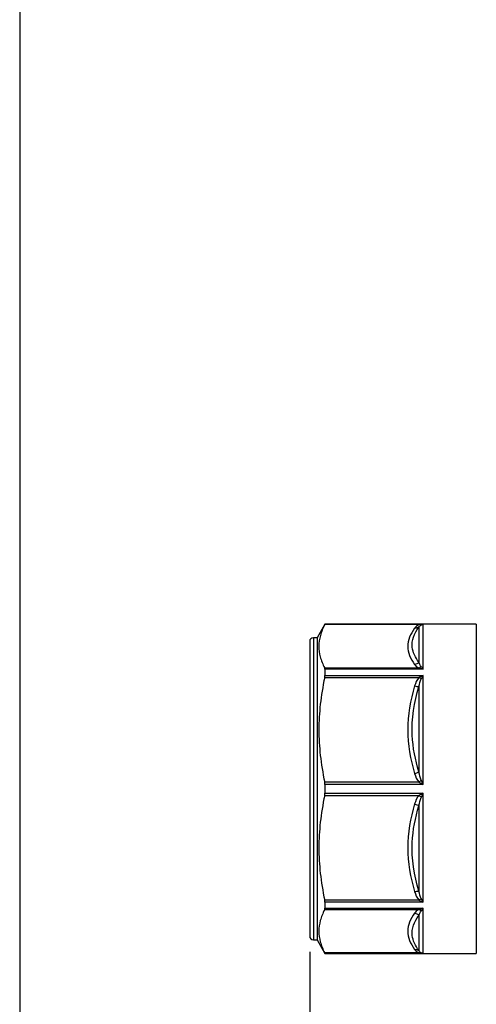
# Model space of a CAD drawing. Header units: inches. Extents: x 0.2 to 10.8, y 0.2 to 8.2.
# Tile 2 of 13: x 0.2 to 1.7, y 1.9 to 5.1. Entities that reach past the tile are written whole.
import ezdxf

# ---------------------------------------------------------------- set-up
doc = ezdxf.new("R2010")
doc.units = ezdxf.units.IN
doc.header["$MEASUREMENT"] = 0
doc.linetypes.add('SLD-Solid', pattern=[0])
doc.layers.add('DIMENSIONS', color=140, linetype='SLD-Solid', lineweight=25)
doc.layers.add('TEXT', color=140, linetype='SLD-Solid', lineweight=25)
doc.styles.add('SLDTEXTSTYLE0', font='TXT', dxfattribs={"width": 0.7})
doc.dimstyles.new('SLDDIMSTYLE0', dxfattribs={"dimtxt": 0.084961, "dimasz": 0.13, "dimexe": 0, "dimexo": 0.0625, "dimgap": 0.02124, "dimtad": 0, "dimtih": 1, "dimtoh": 1, "dimrnd": 1e-09, "dimzin": 12, "dimdsep": 46, "dimtxsty": 'SLDTEXTSTYLE0', "dimsah": 1, "dimcen": 0.09, "dimadec": 0, "dimazin": 3, "dimtfac": 1, "dimtofl": 0, "dimtmove": 0, "dimatfit": 3, "dimfxl": 0, "dimfrac": 2, "dimtolj": 1, "dimtzin": 12, "dimarcsym": 0})

# ---------------------------------------------------------------- blocks, each defined once
blk = doc.blocks.new('_D_1')
at = {"layer": 'DIMENSIONS'}
for p, q in [((1.1752, 2.0916), (1.1752, 0.9811)), ((3.4981, 2.0916), (3.4981, 0.9811)), ((1.1752, 1.1061), (1.9832, 1.1061)), ((2.0984, 1.1061), (2.0698, 1.1061)), ((2.0698, 1.1061), (2.0698, 0.9711)), ((2.3508, 1.1061), (2.3794, 1.1061)), ((2.3794, 1.1061), (2.3794, 0.9711)), ((3.4981, 1.1061), (2.4659, 1.1061)), ((2.0698, 0.9711), (2.0984, 0.9711)), ((2.3794, 0.9711), (2.3508, 0.9711))]:
    blk.add_line(p, q, dxfattribs=at)
for points in [[(1.1752, 1.1061), (1.3052, 1.0861), (1.3052, 1.1261)], [(3.4981, 1.1061), (3.3681, 1.1261), (3.3681, 1.0861)]]:
    blk.add_solid(points, dxfattribs=at)
at = {"layer": 'DIMENSIONS', "char_height": 0.08333, "attachment_point": 1, "style": 'SLDTEXTSTYLE0'}
for s, insert in [('2.32', (2.0984, 1.2326)), ('59.0', (2.0984, 1.0785))]:
    blk.add_mtext(s, dxfattribs=dict(at, insert=insert))

msp = doc.modelspace()

# ---------------------------------------------------------------- linework, layer by layer
for p, q in [((1.2238, 3.1376), (1.1988, 3.0943)), ((1.7067, 3.1376), (1.2238, 3.1376)), ((1.2238, 3.1376), (1.2238, 3.1373)), ((1.2238, 3.1373), (1.528, 3.1373)), ((1.5238, 3.129), (1.5238, 3.0161)), ((1.5377, 2.9936), (1.5377, 3.1372)), ((1.7067, 3.1376), (1.7067, 2.1265)), ((1.1752, 3.0825), (1.1752, 2.1774)), ((1.1988, 3.0943), (1.187, 3.0943)), ((1.187, 3.0943), (1.187, 2.1665)), ((1.1988, 3.0943), (1.1988, 2.1665)), ((1.5241, 2.9975), (1.2231, 2.9975)), ((1.2238, 2.9936), (1.2238, 2.9736)), ((1.5377, 2.9936), (1.2238, 2.9936)), ((1.2231, 2.9675), (1.5241, 2.9675)), ((1.2238, 2.9736), (1.5377, 2.9736)), ((1.5377, 2.6262), (1.5377, 2.9736)), ((1.5238, 2.9391), (1.5238, 2.6665)), ((1.5241, 2.6332), (1.2231, 2.6332)), ((1.2238, 2.6262), (1.2238, 2.5979)), ((1.5377, 2.6262), (1.2238, 2.6262)), ((1.2231, 2.5909), (1.5241, 2.5909)), ((1.2238, 2.5979), (1.5377, 2.5979)), ((1.5377, 2.2505), (1.5377, 2.5979)), ((1.5238, 2.5576), (1.5238, 2.285)), ((1.5241, 2.2566), (1.2231, 2.2566)), ((1.2238, 2.2505), (1.2238, 2.2305)), ((1.5377, 2.2505), (1.2238, 2.2505)), ((1.2231, 2.2266), (1.5241, 2.2266)), ((1.2238, 2.2305), (1.5377, 2.2305)), ((1.5238, 2.208), (1.5238, 2.0951)), ((1.5377, 2.0866), (1.5377, 2.2305)), ((1.1752, 2.1774), (1.1752, 2.1416)), ((1.187, 2.1665), (1.187, 2.1298)), ((1.1988, 2.1665), (1.1988, 2.1298)), ((1.187, 2.1298), (1.1988, 2.1298)), ((1.1988, 2.1298), (1.2238, 2.0865)), ((1.7067, 2.1265), (1.7067, 2.0865)), ((1.5241, 2.0881), (1.2231, 2.0881)), ((1.2238, 2.0866), (1.2238, 2.0865)), ((1.5377, 2.0866), (1.2238, 2.0866)), ((1.2238, 2.0865), (1.7067, 2.0865))]:
    msp.add_line(p, q)
for centre, start, end in [((1.187, 3.0825), 90, 180), ((1.187, 2.1416), 180, 270)]:
    msp.add_arc(centre, 0.0118, start, end)
for points, knots in [([(1.2238, 3.1373), (1.2173, 3.1249), (1.2125, 3.113), (1.2062, 3.0899), (1.2046, 3.0786), (1.2045, 3.0561), (1.2059, 3.0448), (1.212, 3.0217), (1.2167, 3.0099), (1.2231, 2.9975)], [0, 0, 0, 0, 0.25, 0.25, 0.5, 0.5, 0.75, 0.75, 1, 1, 1, 1]), ([(1.5099, 3.1247), (1.4959, 3.1059), (1.4881, 3.0863), (1.4878, 3.0471), (1.4959, 3.0275), (1.5099, 3.0088)], [0, 0, 0, 0, 0.5, 0.5, 1, 1, 1, 1]), ([(1.5238, 3.0161), (1.5119, 3.0316), (1.4939, 3.069), (1.5079, 3.1077), (1.5238, 3.129)], [0, 0, 0, 0, 0.3331343, 0.7773133, 0.7773133, 0.7773133, 0.7773133]), ([(1.528, 3.1373), (1.5255, 3.1366), (1.5233, 3.1357), (1.5195, 3.1336), (1.5179, 3.1326), (1.5136, 3.1293), (1.5116, 3.127), (1.5099, 3.1247)], [0, 0, 0, 0, 0.25, 0.25, 0.5, 0.5, 1, 1, 1, 1]), ([(1.5238, 3.129), (1.5251, 3.1311), (1.5278, 3.1347), (1.5342, 3.1372), (1.5377, 3.1372)], [-0.1233784, -0.1233784, -0.1233784, -0.1233784, -0.0527807, 0, 0, 0, 0]), ([(1.5377, 3.1372), (1.5372, 3.1372), (1.536, 3.1373), (1.5332, 3.1373), (1.5304, 3.1373), (1.5286, 3.1373), (1.528, 3.1373)], [0, 0, 0, 0, 0.187965, 0.47895, 0.851026, 1, 1, 1, 1]), ([(1.2231, 2.9675), (1.2167, 2.9379), (1.2121, 2.9096), (1.206, 2.8543), (1.2045, 2.8274), (1.2045, 2.7734), (1.206, 2.7464), (1.2121, 2.6912), (1.2167, 2.6629), (1.2231, 2.6332)], [0, 0, 0, 0, 0.25, 0.25, 0.5, 0.5, 0.75, 0.75, 1, 1, 1, 1]), ([(1.5099, 2.9403), (1.4959, 2.895), (1.4881, 2.8476), (1.4879, 2.7531), (1.4959, 2.7058), (1.5099, 2.6605)], [0, 0, 0, 0, 0.5, 0.5, 1, 1, 1, 1]), ([(1.5238, 2.6665), (1.5119, 2.7044), (1.4939, 2.7956), (1.5079, 2.8883), (1.5238, 2.9391)], [0, 0, 0, 0, 0.3331319, 0.7773078, 0.7773078, 0.7773078, 0.7773078]), ([(1.2231, 2.5909), (1.2167, 2.5612), (1.2121, 2.5329), (1.206, 2.4777), (1.2045, 2.4507), (1.2045, 2.3967), (1.206, 2.3698), (1.2121, 2.3145), (1.2167, 2.2862), (1.2231, 2.2566)], [0, 0, 0, 0, 0.25, 0.25, 0.5, 0.5, 0.75, 0.75, 1, 1, 1, 1]), ([(1.5099, 2.5636), (1.4959, 2.5183), (1.4878, 2.471), (1.4881, 2.3764), (1.4959, 2.3291), (1.5099, 2.2838)], [0, 0, 0, 0, 0.5, 0.5, 1, 1, 1, 1]), ([(1.5238, 2.285), (1.5079, 2.3358), (1.4939, 2.4283), (1.5119, 2.5197), (1.5238, 2.5576)], [0, 0, 0, 0, 0.444179, 0.7773133, 0.7773133, 0.7773133, 0.7773133]), ([(1.2231, 2.2266), (1.2167, 2.2143), (1.2121, 2.2026), (1.206, 2.1797), (1.2045, 2.1686), (1.2045, 2.1462), (1.206, 2.135), (1.2121, 2.1121), (1.2167, 2.1004), (1.2231, 2.0881)], [0, 0, 0, 0, 0.25, 0.25, 0.5, 0.5, 0.75, 0.75, 1, 1, 1, 1]), ([(1.5099, 2.2153), (1.4959, 2.1966), (1.4881, 2.177), (1.4879, 2.1378), (1.4959, 2.1182), (1.5099, 2.0994)], [0, 0, 0, 0, 0.5, 0.5, 1, 1, 1, 1]), ([(1.5238, 2.0951), (1.5119, 2.1111), (1.4939, 2.1494), (1.5079, 2.1874), (1.5238, 2.208)], [0, 0, 0, 0, 0.3331319, 0.7773078, 0.7773078, 0.7773078, 0.7773078])]:
    msp.add_open_spline(points, degree=3, knots=knots)
for points in [[(1.5238, 3.129), (1.5203, 3.1257), (1.5151, 3.1241), (1.5099, 3.1247)], [(1.2238, 2.9936), (1.2238, 2.9952), (1.2236, 2.9966), (1.2231, 2.9975)], [(1.5238, 3.0161), (1.5203, 3.0121), (1.5151, 3.0093), (1.5099, 3.0088)], [(1.5099, 3.0088), (1.5129, 3.0047), (1.5167, 3.0006), (1.5241, 2.9975)], [(1.5309, 3.0019), (1.5272, 3.0059), (1.5253, 3.0111), (1.5238, 3.0161)], [(1.5309, 3.0019), (1.5288, 2.9998), (1.5265, 2.9983), (1.5241, 2.9975)], [(1.5241, 2.9975), (1.5285, 2.9965), (1.5331, 2.9952), (1.5377, 2.9936)], [(1.5377, 2.9936), (1.5354, 2.9967), (1.5331, 2.9996), (1.5309, 3.0019)], [(1.2231, 2.9675), (1.2236, 2.9698), (1.2238, 2.9718), (1.2238, 2.9736)], [(1.5241, 2.9675), (1.5167, 2.96), (1.5129, 2.95), (1.5099, 2.9403)], [(1.5238, 2.9391), (1.5253, 2.9477), (1.5272, 2.9563), (1.5309, 2.9627)], [(1.5377, 2.9736), (1.5331, 2.9718), (1.5285, 2.9698), (1.5241, 2.9675)], [(1.5309, 2.9627), (1.5288, 2.9639), (1.5265, 2.9656), (1.5241, 2.9675)], [(1.5309, 2.9627), (1.5331, 2.9666), (1.5354, 2.9702), (1.5377, 2.9736)], [(1.5099, 2.9403), (1.5151, 2.9389), (1.5203, 2.9385), (1.5238, 2.9391)], [(1.5099, 2.6605), (1.5151, 2.6618), (1.5203, 2.6641), (1.5238, 2.6665)], [(1.5099, 2.6605), (1.5129, 2.6507), (1.5167, 2.6407), (1.5241, 2.6332)], [(1.5309, 2.6398), (1.5272, 2.6471), (1.5253, 2.6569), (1.5238, 2.6665)], [(1.2238, 2.6262), (1.2238, 2.6286), (1.2236, 2.631), (1.2231, 2.6332)], [(1.5241, 2.6332), (1.5265, 2.6352), (1.5288, 2.6375), (1.5309, 2.6398)], [(1.5241, 2.6332), (1.5285, 2.631), (1.5331, 2.6286), (1.5377, 2.6262)], [(1.5377, 2.6262), (1.5354, 2.6308), (1.5331, 2.6354), (1.5309, 2.6398)], [(1.2231, 2.5909), (1.2236, 2.5931), (1.2238, 2.5955), (1.2238, 2.5979)], [(1.5241, 2.5909), (1.5167, 2.5834), (1.5129, 2.5734), (1.5099, 2.5636)], [(1.5238, 2.5576), (1.5253, 2.5672), (1.5272, 2.577), (1.5309, 2.5843)], [(1.5377, 2.5979), (1.5331, 2.5955), (1.5285, 2.5931), (1.5241, 2.5909)], [(1.5309, 2.5843), (1.5288, 2.5866), (1.5265, 2.5889), (1.5241, 2.5909)], [(1.5309, 2.5843), (1.5331, 2.5887), (1.5354, 2.5933), (1.5377, 2.5979)], [(1.5099, 2.5636), (1.5151, 2.5623), (1.5203, 2.56), (1.5238, 2.5576)], [(1.5099, 2.2838), (1.5151, 2.2852), (1.5203, 2.2856), (1.5238, 2.285)], [(1.5099, 2.2838), (1.5129, 2.274), (1.5167, 2.2641), (1.5241, 2.2566)], [(1.5309, 2.2614), (1.5272, 2.2678), (1.5253, 2.2764), (1.5238, 2.285)], [(1.2238, 2.2505), (1.2238, 2.2523), (1.2236, 2.2543), (1.2231, 2.2566)], [(1.5241, 2.2566), (1.5265, 2.2585), (1.5288, 2.2602), (1.5309, 2.2614)], [(1.5241, 2.2566), (1.5285, 2.2543), (1.5331, 2.2523), (1.5377, 2.2505)], [(1.5377, 2.2505), (1.5354, 2.2539), (1.5331, 2.2575), (1.5309, 2.2614)], [(1.2231, 2.2266), (1.2236, 2.2275), (1.2238, 2.2288), (1.2238, 2.2305)], [(1.5241, 2.2266), (1.5167, 2.2235), (1.5129, 2.2194), (1.5099, 2.2153)], [(1.5099, 2.2153), (1.5151, 2.2148), (1.5203, 2.212), (1.5238, 2.208)], [(1.5238, 2.208), (1.5253, 2.213), (1.5272, 2.2182), (1.5309, 2.2222)], [(1.5377, 2.2305), (1.5331, 2.2289), (1.5285, 2.2276), (1.5241, 2.2266)], [(1.5309, 2.2222), (1.5288, 2.2243), (1.5265, 2.2258), (1.5241, 2.2266)], [(1.5309, 2.2222), (1.5331, 2.2245), (1.5354, 2.2274), (1.5377, 2.2305)], [(1.2238, 2.0866), (1.2238, 2.0867), (1.2236, 2.0872), (1.2231, 2.0881)], [(1.5099, 2.0994), (1.5151, 2.1), (1.5203, 2.0984), (1.5238, 2.0951)], [(1.5099, 2.0994), (1.5129, 2.0954), (1.5167, 2.0913), (1.5241, 2.0881)], [(1.5309, 2.0884), (1.5272, 2.0901), (1.5253, 2.0926), (1.5238, 2.0951)], [(1.5241, 2.0881), (1.5265, 2.089), (1.5288, 2.089), (1.5309, 2.0884)], [(1.5241, 2.0881), (1.5285, 2.0872), (1.5331, 2.0867), (1.5377, 2.0866)], [(1.5377, 2.0866), (1.5354, 2.0868), (1.5331, 2.0874), (1.5309, 2.0884)]]:
    msp.add_open_spline(points, degree=3)
at = {"layer": 'TEXT'}
msp.add_line((0.25, 8.25), (0.25, 0.25), dxfattribs=at)

# ---------------------------------------------------------------- dimensions: what is measured, and where the dimension line sits
at = {"layer": 'DIMENSIONS'}
dim = msp.add_linear_dim(base=(1.1752, 1.1061), p1=(3.4981, 2.1416), p2=(1.1752, 2.1416), dimstyle='SLDDIMSTYLE0', dxfattribs=at)
dim.commit()
dim.dimension.update_dxf_attribs({"geometry": '_D_1', "text_midpoint": (2.2246, 1.1061), "dimtype": 160})

doc.saveas('drawing.dxf')
